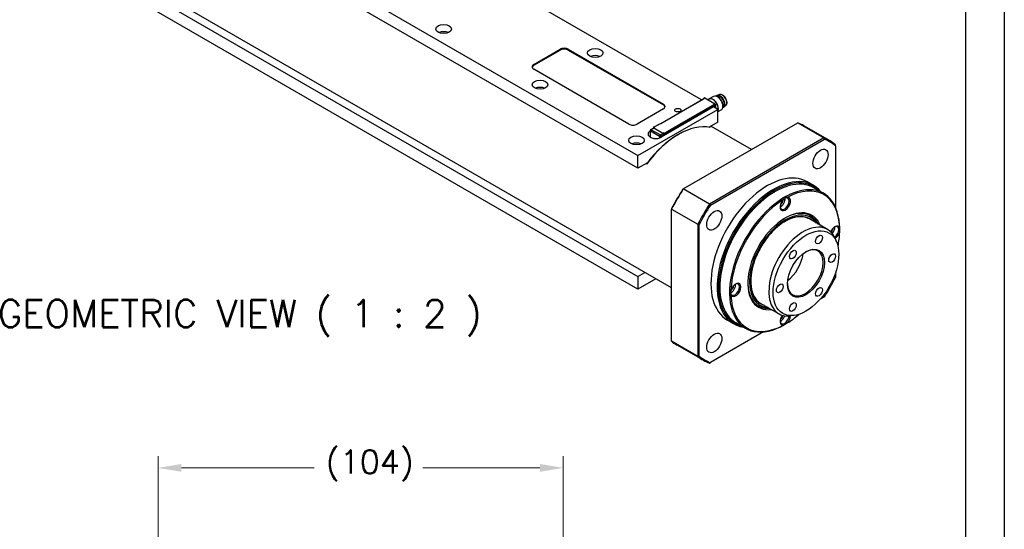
# Model space of a CAD drawing. Extents: x 18935 to 20126, y 1469 to 2344.
# Tile 7 of 12: x 19871 to 20124, y 2058 to 2189. Entities that reach past the tile are written whole.
import ezdxf

# ---------------------------------------------------------------- set-up
doc = ezdxf.new("R2010")
doc.units = 0
doc.header["$LTSCALE"] = 25.4
doc.layers.get('0').update_dxf_attribs({"linetype": 'CONTINUOUS'})
doc.layers.get('Defpoints').update_dxf_attribs({"linetype": 'CONTINUOUS'})
doc.layers.add('ATA-DIM', color=252, linetype='CONTINUOUS', lineweight=25)
doc.layers.add('ATA-TEXT', color=7, linetype='CONTINUOUS')
doc.styles.get("Standard").update_dxf_attribs({"font": 'simplex.shx'})
doc.dimstyles.new('ata_A0', dxfattribs={"dimtxt": 6, "dimasz": 6, "dimexe": 3, "dimexo": 3, "dimgap": 3, "dimtad": 0, "dimtih": 1, "dimtoh": 1, "dimdec": 6, "dimdsep": 46, "dimtxsty": 'Standard', "dimcen": 0, "dimclrd": 252, "dimclre": 252, "dimclrt": 4, "dimadec": 6, "dimazin": 2, "dimtfac": 1, "dimtdec": 6, "dimtofl": 0, "dimtmove": 0, "dimatfit": 3, "dimfxl": 0, "dimtolj": 1, "dimtzin": 0, "dimlwd": 0, "dimlwe": 0, "dimarcsym": 0})

# ---------------------------------------------------------------- blocks, each defined once
blk = doc.blocks.new('*D6509')
at = {"layer": 'ATA-DIM', "color": 252, "lineweight": 0}
for p, q in [((19906.37, 1978.36), (19906.37, 2076.53)), ((20010.37, 1978.36), (20010.37, 2076.53)), ((19912.37, 2073.53), (19946.39, 2073.53)), ((20004.37, 2073.53), (19974.35, 2073.53))]:
    blk.add_line(p, q, dxfattribs=at)
at = {"layer": 'ATA-DIM', "color": 252}
for points in [[(19912.37, 2074.53), (19912.37, 2072.53), (19906.37, 2073.53)], [(20004.37, 2072.53), (20004.37, 2074.53), (20010.37, 2073.53)]]:
    blk.add_solid(points, dxfattribs=at)
at = {"layer": 'Defpoints', "color": 0}
for p in [(20010.37, 2073.53), (19906.37, 1975.36), (20010.37, 1975.36)]:
    blk.add_point(p, dxfattribs=at)
at = {"layer": 'ATA-DIM', "color": 4, "insert": (19949.39, 2078.09), "char_height": 6, "attachment_point": 1}
blk.add_mtext('\\A1;(104)', dxfattribs=at)
blk = doc.blocks.new('ata-Border-A0-002')
at = {"color": 253, "ltscale": 0.5}
blk.add_line((1189, 841), (1189, 0), dxfattribs=at)
blk.add_line((1179, 829), (1179, 12))

msp = doc.modelspace()

# ---------------------------------------------------------------- linework, layer by layer
for p, q in [((19898.6932961, 2229.2136452), (20029.5080506, 2153.6877114)), ((20029.5080506, 2150.4217251), (19898.6932961, 2225.9476588)), ((20045.8275726, 2167.9440319), (19967.9897607, 2212.8837135)), ((20038.1701087, 2119.7080811), (19895.8679173, 2201.8662896)), ((19898.6932961, 2198.1867751), (20029.5080506, 2122.6608414)), ((20029.5080506, 2119.394855), (19898.6932961, 2194.9207888)), ((20002.8147697, 2177.0599261), (20009.5322841, 2180.9382848)), ((20009.5322841, 2180.9382848), (20009.5322841, 2180.7341607)), ((20011.6536044, 2180.7341607), (20011.6536044, 2180.9382848)), ((20011.6536044, 2180.9382848), (20036.0487884, 2166.8537188)), ((20002.8147697, 2176.8558019), (20009.5322841, 2180.7341607)), ((20011.6536044, 2180.7341607), (20036.0487884, 2166.6495947)), ((20002.8147697, 2176.8558019), (20002.8147697, 2177.0599261)), ((20027.2099536, 2161.7506152), (20002.8147697, 2175.8351812)), ((20035.3623923, 2161.9019572), (20046.3932581, 2168.2706305)), ((20035.3770369, 2161.8935021), (20046.4432581, 2168.2825878)), ((20046.3225474, 2168.2825878), (20046.3225474, 2168.2298057)), ((20046.337192, 2168.2382608), (20046.337192, 2168.2621754)), ((20046.337192, 2168.2621754), (20046.3579027, 2168.2502181)), ((20046.3475474, 2168.3258891), (20046.6303901, 2168.4891884)), ((20046.3725474, 2168.3234126), (20046.6553901, 2168.486712)), ((20046.4432581, 2168.2825878), (20046.3725474, 2168.3234126)), ((20046.6553901, 2168.486712), (20049.4131065, 2166.8945436)), ((20046.6803901, 2168.4891884), (20049.4381065, 2166.8970201)), ((20047.8017104, 2168.1546325), (20047.5307842, 2167.9982131)), ((20048.925759, 2168.8613372), (20047.7767104, 2168.1979337)), ((20049.7319774, 2168.8937949), (20049.6962201, 2168.8731505)), ((20050.4737409, 2169.3217452), (20049.8428872, 2169.0667841)), ((20050.190924, 2168.6091864), (20049.925759, 2168.7622796)), ((20036.0487884, 2165.6289739), (20029.331274, 2161.7506152)), ((20048.9534871, 2166.1392843), (20035.5184583, 2158.3825668)), ((20036.0487884, 2166.8537188), (20036.0487884, 2166.6495947)), ((20049.0595531, 2166.7720691), (20037.9579497, 2160.3625554)), ((20038.043332, 2160.3302012), (20049.0595531, 2166.6904195)), ((20038.0640427, 2160.0972096), (20048.9534871, 2166.3842333)), ((20038.0786874, 2160.1873143), (20049.0065201, 2166.4965015)), ((20038.0786874, 2160.1464895), (20048.9181318, 2166.4046457)), ((20048.9181318, 2166.4046457), (20048.9534871, 2166.3842333)), ((20048.9784871, 2166.3867097), (20048.9431318, 2166.4071221)), ((20050.0141473, 2165.5269119), (20048.9534871, 2166.1392843)), ((20048.9888425, 2166.3638208), (20048.9888425, 2166.1188719)), ((20049.0241978, 2166.0984595), (20049.0241978, 2166.4862953)), ((20049.0241978, 2166.4862953), (20049.0595531, 2166.4658829)), ((20049.0595531, 2166.7720691), (20049.0595531, 2166.6904195)), ((20049.1302638, 2166.7312443), (20049.0595531, 2166.7720691)), ((20049.0595531, 2166.4658829), (20049.0595531, 2166.6904195)), ((20049.0595531, 2166.6904195), (20049.0949085, 2166.6700071)), ((20049.0949085, 2166.6700071), (20049.0949085, 2166.0576346)), ((20049.4131065, 2166.8945436), (20049.1302638, 2166.7312443)), ((20049.1656192, 2166.6700071), (20049.4484619, 2166.8333064)), ((20049.1656192, 2166.0168098), (20049.1656192, 2166.6700071)), ((20049.4484619, 2166.8333064), (20049.4484619, 2165.8535105)), ((20049.4631065, 2165.8450554), (20049.4631065, 2166.8537188)), ((20051.3569774, 2166.0792124), (20051.3212201, 2166.0585679)), ((20051.3399725, 2166.618976), (20051.3399725, 2166.3127898)), ((20052.0984749, 2166.5076232), (20051.5622453, 2166.0887685)), ((20029.5080506, 2153.6877114), (20050.0141473, 2165.5269119)), ((20050.0141473, 2162.2609255), (20050.0141473, 2165.5269119)), ((20050.925759, 2165.3972356), (20050.0141473, 2164.8709164)), ((20032.8195896, 2160.3300459), (20033.4524502, 2160.6954281)), ((20033.5774502, 2160.6830459), (20032.9445896, 2160.3176637)), ((20033.6256913, 2160.8036139), (20033.4489146, 2160.7015518)), ((20033.5239146, 2160.8932938), (20033.5239146, 2160.7448531)), ((20033.5385593, 2160.8728813), (20033.5385593, 2160.7533082)), ((20033.5385593, 2160.8728813), (20033.6446253, 2160.8116441)), ((20033.5489146, 2160.936595), (20035.2813263, 2161.9368033)), ((20033.5739146, 2160.9341186), (20035.3063263, 2161.9343269)), ((20033.7860467, 2160.8116441), (20033.5739146, 2160.9341186)), ((20033.5739146, 2160.6891696), (20033.7860467, 2160.8116441)), ((20035.907367, 2159.3419503), (20033.5739146, 2160.6891696)), ((20035.9038315, 2159.339909), (20033.5774502, 2160.6830459)), ((20035.3063263, 2161.9343269), (20035.3770369, 2161.8935021)), ((20041.1636031, 2145.1077369), (20070.5319534, 2162.0635618)), ((20050.0141473, 2162.2609255), (20047.7701008, 2160.9653247)), ((20047.8620248, 2161.0183971), (20048.0388015, 2160.916335)), ((20058.6701087, 2155.2151226), (20048.2402837, 2161.2367849)), ((20070.5319534, 2162.0635618), (20077.2494678, 2158.1852031)), ((20078.8152927, 2157.4407017), (20072.0977782, 2161.3190605)), ((20032.6875185, 2158.4642164), (20032.6875185, 2158.38402)), ((20032.6900312, 2160.0155599), (20032.6945896, 2160.0181917)), ((20032.6900312, 2160.0155599), (20032.6900312, 2158.4846288)), ((20032.6945896, 2160.1135395), (20032.6945896, 2158.4642164)), ((20032.7607418, 2158.3436882), (20032.7607418, 2158.3621544)), ((20032.9306158, 2158.2640776), (20032.7607418, 2158.3621544)), ((20032.7678129, 2160.0114774), (20035.0941942, 2158.6683406)), ((20032.7678129, 2158.3621544), (20032.7678129, 2160.0114774)), ((20032.7678129, 2158.3621544), (20032.9552731, 2158.2539242)), ((20032.9445896, 2160.3176637), (20035.2709709, 2158.9745268)), ((20035.0941942, 2158.6683406), (20035.0941942, 2158.1957356)), ((20035.2709709, 2158.9745268), (20035.9038315, 2159.339909)), ((20036.0806082, 2159.0337228), (20035.4477476, 2158.6683406)), ((20035.4477476, 2158.6683406), (20035.4477476, 2158.3436882)), ((20036.1194991, 2159.4644247), (20035.907367, 2159.3419503)), ((20036.0806082, 2158.7071242), (20036.0806082, 2159.0337228)), ((20036.0841437, 2159.035764), (20036.2609204, 2159.1378261)), ((20036.0841437, 2159.035764), (20036.0841437, 2158.7091654)), ((20036.3316311, 2159.3419503), (20036.1194991, 2159.4644247)), ((20036.1902097, 2159.3419503), (20036.2962757, 2159.280713)), ((20036.2962757, 2159.1174137), (20036.2609204, 2159.1378261)), ((20036.2609204, 2158.8112275), (20036.2609204, 2159.0765889)), ((20036.2962757, 2159.280713), (20036.2962757, 2159.1174137)), ((20036.3316311, 2159.0561764), (20036.2962757, 2159.0765889)), ((20036.2962757, 2158.8316399), (20036.2962757, 2159.0765889)), ((20038.0286874, 2160.3217461), (20036.3316311, 2159.3419503)), ((20036.3316311, 2158.8520523), (20036.3316311, 2159.0561764)), ((20036.3669864, 2159.280713), (20038.0640427, 2160.2605089)), ((20038.0640427, 2160.0972096), (20036.3669864, 2159.1174137)), ((20036.3669864, 2159.1174137), (20036.3669864, 2159.280713)), ((20037.9579497, 2160.3625554), (20038.0286874, 2160.3217461)), ((20038.0079791, 2160.3506123), (20038.0536874, 2160.3242226)), ((20038.0640427, 2160.2605089), (20038.0640427, 2160.0972096)), ((20038.0786874, 2160.2809213), (20038.0786874, 2160.117622)), ((20039.761099, 2158.9949392), (20039.9378757, 2159.0970013)), ((20077.2494678, 2158.1852031), (20047.8811175, 2141.2293781)), ((20048.1218778, 2140.9601329), (20077.3622609, 2157.8420759)), ((20080.2429622, 2156.1789022), (20080.2429622, 2156.4569083)), ((20080.2429622, 2156.1789022), (20080.2429622, 2140.3986924)), ((20029.5080506, 2150.4217251), (20029.5080506, 2153.6877114)), ((20031.9809158, 2151.8494345), (20029.5080506, 2150.4217251)), ((20031.8369498, 2151.5621915), (20031.6601731, 2151.6642536)), ((20074.5830596, 2146.0277761), (20072.9920694, 2146.9463348)), ((20041.05081, 2145.0426158), (20041.1636031, 2145.1077369)), ((20047.8811175, 2141.2293781), (20041.1636031, 2145.1077369)), ((20064.5098363, 2144.2980007), (20064.686613, 2144.4000628)), ((20077.1614867, 2143.9617703), (20074.686613, 2145.3906393)), ((20038.1701087, 2140.0530947), (20038.1701087, 2139.9228525)), ((20038.1701087, 2139.9228525), (20044.8876231, 2136.0444938)), ((20038.1701087, 2106.0112026), (20038.1701087, 2139.9228525)), ((20044.8876231, 2136.0444938), (20044.8876231, 2102.1328439)), ((20045.2411765, 2102.2067258), (20045.2411765, 2135.9706118)), ((20078.1844575, 2134.7109038), (20073.5175528, 2137.4053425)), ((20075.4062121, 2136.3149245), (20075.228943, 2136.6363882)), ((20081.3036224, 2134.6531349), (20081.3036224, 2134.806228)), ((20080.5171852, 2131.4979224), (20080.1914526, 2132.2945648)), ((20029.5080506, 2122.6608414), (20031.2819143, 2123.684982)), ((20080.2429622, 2123.6559337), (20080.2429622, 2122.4150162)), ((20029.5080506, 2122.6608414), (20029.5080506, 2119.394855)), ((20034.1103414, 2122.0519888), (20029.5080506, 2119.394855)), ((20050.5444774, 2120.1092895), (20050.5444774, 2119.9051654)), ((20065.6844575, 2113.0602687), (20061.0175528, 2115.7547074)), ((20077.3622609, 2117.4254951), (20076.2875948, 2116.8050364)), ((20062.9062121, 2114.6642894), (20062.5391818, 2114.6570772)), ((20069.6333448, 2112.646558), (20068.780566, 2112.5303294)), ((20054.0830596, 2110.5207346), (20052.4920694, 2111.4392932)), ((20057.1614867, 2109.3207541), (20054.686613, 2110.7496231)), ((20067.2940693, 2110.3878771), (20067.1614867, 2110.3113306)), ((20061.7879404, 2108.433657), (20048.1218778, 2100.5435521)), ((20044.8876231, 2102.1328439), (20038.1701087, 2106.0112026)), ((20046.3152927, 2101.1490505), (20039.5977782, 2105.0274092)), ((20047.8811175, 2100.4045491), (20048.1218778, 2100.5435521))]:
    msp.add_line(p, q)
for centre, radius, start, end in [((20046.3725474, 2168.2825878), 0.05, 119.999999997, 180), ((20046.6553901, 2168.4458871), 0.05, 59.999999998, 119.999999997), ((20049.4131065, 2166.8537188), 0.05, 0, 59.999999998), ((20033.5739146, 2160.8932938), 0.05, 119.999999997, 180), ((20032.9445896, 2160.1135395), 0.25, 120, 180), ((20038.0286874, 2160.2809213), 0.05, 0, 59.999999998)]:
    msp.add_arc(centre, radius, start, end)
for centre, major_axis in [((19979.6570226, 2186.1434505), (2, 0)), ((20018.5478955, 2180.0197262), (2, 0)), ((20004.4057599, 2171.8547604), (2, 0)), ((20039.761099, 2165.3227877), (0.8105, 0)), ((20029.1544973, 2157.5660702), (2, 0)), ((20076.3670694, 2152.7920063), (-1.375, -2.3815699)), ((20049.1170694, 2137.0592114), (1.375, 2.3815699)), ((20072.6415643, 2123.4773379), (-5.9613249, -10.3253175)), ((20076.0003215, 2132.1340317), (0.614625, 1.0645617)), ((20072.6415643, 2123.4773379), (3.375, 5.8456715)), ((20069.2828071, 2128.255673), (0.614625, 1.0645617)), ((20079.3590787, 2127.3556967), (-0.614625, -1.0645617)), ((20065.9240499, 2119.5989792), (0.614625, 1.0645617)), ((20076.0003215, 2118.6990029), (-0.614625, -1.0645617)), ((20069.2828071, 2114.8206441), (-0.614625, -1.0645617)), ((20049.1170694, 2105.5936217), (1.375, 2.3815699))]:
    msp.add_ellipse(centre, major_axis=major_axis, ratio=0.5773502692)
for centre, major_axis, ratio, start_param, end_param in [((19979.6570226, 2184.3063332), (-2, 0), 0.5773502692, 4.0614168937, 5.3633610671), ((20010.5929443, 2180.3259124), (-1.5, 0), 0.5773502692, 3.926990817, 5.4977871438), ((20010.5929443, 2180.1217882), (-1.5, 0), 0.5773502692, 3.926990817, 5.4977871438), ((20018.5478955, 2178.1826089), (-2, 0), 0.5773502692, 4.0614168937, 5.3633610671), ((20003.8754298, 2176.4475536), (-1.5, 0), 0.5773502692, 5.4977871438, 7.0685834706), ((20003.8754298, 2176.2434295), (-1.5, 0), 0.5773502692, 5.4977871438, 6.1650596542), ((20004.4057599, 2170.017643), (-2, 0), 0.5773502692, 4.0614168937, 5.3633610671), ((20046.3725474, 2168.2825878), (-0.05, 0), 0.5773502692, 0, 0.7853981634), ((20046.3725474, 2168.2825878), (-0.025, -0.0433013), 0.5773502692, 3.926990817, 5.4977871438), ((20046.3725474, 2168.2825878), (-0.025, 0.0433013), 0.5773502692, 5.4977871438, 6.2831853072), ((20046.4432581, 2168.241763), (0.0707107, 0), 0.5773502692, 1.5707963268, 2.3561944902), ((20046.6553901, 2168.4458871), (-0.025, 0.0433013), 0.5773502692, 5.4977871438, 6.2831853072), ((20046.6553901, 2168.4458871), (0.025, 0.0433013), 0.5773502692, 0, 0.7853981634), ((20048.7767104, 2166.4658829), (-1, 1.7320508), 0.5773502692, 3.4216303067, 6.5072605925), ((20048.7767104, 2166.4658829), (0.975, -1.6887495), 0.5773502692, 0.3285241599, 3.1415926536), ((20049.925759, 2167.1292864), (1, -1.7320508), 0.5773502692, 0, 3.1415926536), ((20050.6328657, 2167.5375347), (0.8625, -1.4938938), 0.5773502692, 6.0818655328, 9.6260977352), ((20050.5444774, 2167.4865036), (0.8125, -1.4072913), 0.5773502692, 0, 3.1415926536), ((20050.190924, 2167.2823795), (-0.8125, 1.4072913), 0.5773502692, 3.926990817, 5.4977871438), ((20051.2202433, 2167.8766573), (0.8150327, -1.4116781), 0.5773502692, 0.0809004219, 3.0606922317), ((20034.9881282, 2166.2413464), (1.5, 0), 0.5773502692, 5.4977871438, 7.0685834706), ((20034.9881282, 2166.0372222), (1.5, 0), 0.5773502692, 0.118125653, 0.7853981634), ((20048.9181318, 2166.3638208), (0.025, 0.0433013), 0.5773502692, 0, 0.7853981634), ((20048.9534871, 2166.3434084), (0.025, 0.0433013), 0.5773502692, 5.4977871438, 7.0685834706), ((20049.0065201, 2166.4352643), (0.0375, 0.0649519), 0.5773502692, 5.4977871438, 7.0685834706), ((20048.9711648, 2166.4556767), (0.0375, 0.0649519), 0.5773502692, 5.4977871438, 5.7923026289), ((20049.1302638, 2166.6904195), (0.025, 0.0433013), 0.5773502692, 0.7853981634, 2.3561944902), ((20049.1302638, 2166.6904195), (-0.05, 0), 0.5773502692, 0.7853981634, 2.3561944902), ((20049.1302638, 2166.6904195), (0.025, -0.0433013), 0.5773502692, 0.7853981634, 2.3561944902), ((20049.4131065, 2166.8537188), (0.025, 0.0433013), 0.5773502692, 0, 0.7853981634), ((20049.4131065, 2166.8537188), (-0.025, 0.0433013), 0.5773502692, 3.926990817, 5.4977871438), ((20049.4131065, 2166.8537188), (0.05, 0), 0.5773502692, 5.4977871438, 6.2831853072), ((20028.2706138, 2162.3629876), (1.5, 0), 0.5773502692, 3.926990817, 5.4977871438), ((20039.9378757, 2142.3588214), (10.25, 17.7535208), 0.5773502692, 0.1923989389, 1.3783973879), ((20033.5739146, 2160.4850455), (-0.125, 0.2165064), 0.5773502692, 5.4977871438, 6.5215909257), ((20033.5774502, 2160.4789217), (-0.125, 0.2165064), 0.5773502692, 5.4977871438, 6.2831853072), ((20033.5739146, 2160.8932938), (-0.05, 0), 0.5773502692, 0, 0.7853981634), ((20033.5739146, 2160.8932938), (-0.025, -0.0433013), 0.5773502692, 3.926990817, 5.4977871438), ((20033.5739146, 2160.8932938), (-0.025, 0.0433013), 0.5773502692, 5.4977871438, 6.2831853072), ((20033.7506913, 2160.5871075), (-0.125, 0.2165064), 0.5773502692, 6.1412882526, 6.2831853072), ((20035.3063263, 2161.8935021), (-0.025, 0.0433013), 0.5773502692, 5.4977871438, 6.2831853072), ((20055.8477782, 2133.1732348), (16.25, 28.1458256), 0.5773502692, 0, 0.0922382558), ((20039.761099, 2142.4608834), (-10.125, -17.5370144), 0.5773502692, 3.926990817, 4.5014134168), ((20034.1042447, 2159.1990633), (-2, 0), 0.5773502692, 5.4977871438, 8.6393797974), ((20032.9375185, 2158.4642164), (-0.25, 0), 0.5773502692, 6.0447796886, 7.0685834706), ((20032.9445896, 2160.1135395), (-0.25, 0), 0.5773502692, 0, 0.7853981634), ((20032.9445896, 2158.4642164), (-0.25, 0), 0.5773502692, 0, 0.7853981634), ((20032.9445896, 2160.1135395), (-0.125, -0.2165064), 0.5773502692, 3.926990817, 5.4977871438), ((20032.9445896, 2160.1135395), (-0.125, 0.2165064), 0.5773502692, 5.4977871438, 6.2831853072), ((20035.2709709, 2158.7704026), (0.125, 0.2165064), 0.5773502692, 0.7853981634, 2.3561944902), ((20035.2709709, 2158.7704026), (-0.25, 0), 0.5773502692, 0.7853981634, 2.3561944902), ((20035.2709709, 2158.7704026), (0.125, -0.2165064), 0.5773502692, 0.7853981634, 2.3561944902), ((20035.9038315, 2159.1357849), (-0.125, 0.2165064), 0.5773502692, 3.926990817, 5.4977871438), ((20035.907367, 2159.1378261), (0.125, -0.2165064), 0.5773502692, 0.7853981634, 2.3561944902), ((20036.0841437, 2159.2398882), (-0.125, 0.2165064), 0.5773502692, 3.926990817, 4.854286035), ((20036.3139534, 2159.1072075), (0.0375, 0.0649519), 0.5773502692, 1.5707963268, 2.3561944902), ((20036.3316311, 2159.3011254), (0.025, 0.0433013), 0.5773502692, 0.7853981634, 2.3561944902), ((20036.3316311, 2159.3011254), (0.05, 0), 0.5773502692, 3.926990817, 5.4977871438), ((20036.3316311, 2159.1378261), (-0.05, 0), 0.5773502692, 0.7853981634, 2.3561944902), ((20036.3316311, 2159.0970013), (0.025, 0.0433013), 0.5773502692, 1.5437288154, 2.3561944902), ((20036.3316311, 2159.3011254), (0.025, -0.0433013), 0.5773502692, 0.7853981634, 2.3561944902), ((20036.3669864, 2159.0765889), (0.025, 0.0433013), 0.5773502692, 0.7853981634, 2.3561944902), ((20037.9579767, 2160.3217251), (0.0707107, 0.0000316), 0.5774281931, 0.785108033, 1.5709197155), ((20038.0286874, 2160.2809213), (0.025, 0.0433013), 0.5773502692, 0, 0.7853981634), ((20038.0286874, 2160.2809213), (-0.025, 0.0433013), 0.5773502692, 3.926990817, 5.4977871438), ((20038.0286874, 2160.2809213), (0.05, 0), 0.5773502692, 5.4977871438, 6.2831853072), ((20038.0286874, 2160.117622), (0.05, 0), 0.5773502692, 5.4977871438, 6.2831853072), ((20062.5652927, 2129.2948761), (16.25, 28.1458256), 0.5773502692, 6.1909470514, 6.375423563), ((20029.1544973, 2155.7289529), (-2, 0), 0.5773502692, 4.0614168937, 5.3633610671), ((20062.7420694, 2129.192814), (16.125, 27.9293193), 0.5773502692, 6.1937420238, 6.3726285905), ((20062.7420694, 2129.192814), (-10.25, -17.7535208), 0.5773502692, 3.1415926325, 6.2831853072), ((20064.3330596, 2128.2742553), (10.25, 17.7535208), 0.5773502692, 6.0618708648, 9.6460924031), ((20064.5098363, 2128.1721933), (-10.125, -17.5370144), 0.5773502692, 2.9842957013, 6.4404822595), ((20064.686613, 2128.0701312), (-10, -17.3205081), 0.5773502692, 3.1415926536, 6.2831853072), ((20067.1614867, 2126.6412622), (-10, -17.3205081), 0.5773502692, 2.3561944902, 7.0685834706), ((20067.3382634, 2126.5392001), (9.875, 17.1040017), 0.5773502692, 5.5334907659, 7.0328798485), ((20055.8477782, 2133.1732348), (16.25, 28.1458256), 0.5773502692, 1.478558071, 1.6630345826), ((20055.6710016, 2133.2752969), (-16.125, -27.9293193), 0.5773502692, 4.622945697, 4.8018322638), ((20064.5098363, 2128.1721933), (-9.875, -17.1040017), 0.5773502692, 3.926990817, 5.4977871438), ((20067.3382634, 2141.2361386), (-0.9375, -1.6237976), 0.5773502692, 4.3124646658, 9.8247022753), ((20067.1614867, 2141.3382006), (0.8125, 1.4072913), 0.5773502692, 2.4304314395, 7.0120939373), ((20062.5652927, 2129.2948761), (-16.25, -28.1458256), 0.5773502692, 4.6201507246, 4.8046272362), ((20062.7420694, 2129.192814), (16.125, 27.9293193), 0.5773502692, 1.4813530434, 1.6602396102), ((20067.3382634, 2126.5392001), (9.875, 17.1040017), 0.5773502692, 0.8211017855, 2.3204908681), ((20066.1715373, 2141.9097482), (0.8125, 1.4072913), 0.5773502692, 3.7966436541, 5.6281343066), ((20066.1715373, 2141.9097482), (0.425, 0.7361216), 0.5773502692, 3.8737905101, 5.5509874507), ((20067.3382634, 2126.5392001), (6.8125, 11.7995961), 0.5773502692, 5.8739646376, 9.8339986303), ((20067.3382634, 2126.5392001), (6.5000947, 11.2584944), 0.5773502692, 6.004887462, 9.703075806), ((20067.3382634, 2126.5392001), (6.3, 10.9119201), 0.5773502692, 6.1571136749, 9.5508495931), ((20067.1614867, 2126.6412622), (6.6875, 11.5830898), 0.5773502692, 5.9194640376, 7.0592808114), ((20066.8963217, 2126.7943553), (6.6875, 11.5830898), 0.5773502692, 5.9194640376, 6.2633585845), ((20071.9344575, 2123.8855862), (6.25, 10.8253175), 0.5773502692, 5.8626509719, 9.8453122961), ((20066.6720231, 2126.9238542), (6.7194216, 11.6383797), 0.5773502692, 5.9477281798, 6.1055231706), ((20080.0661855, 2133.8876693), (0.9375, 1.6237976), 0.5773502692, 5.8832609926, 8.0379452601), ((20078.8994593, 2134.561279), (0.8125, 1.4072913), 0.5773502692, 4.379236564, 5.6281343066), ((20079.8894088, 2133.9897314), (0.8125, 1.4072913), 0.5773502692, 4.0182123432, 6.9943465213), ((20078.8994593, 2134.561279), (0.425, 0.7361216), 0.5773502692, 4.24534807, 5.5509874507), ((20080.0661855, 2133.8876693), (0.9375, 1.6237976), 0.5773502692, 3.9865316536, 5.1123132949), ((20067.3382634, 2126.5392001), (-9.875, -17.1040017), 0.5773502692, 2.1058238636, 2.3204908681), ((20072.4647876, 2123.5794), (3.25, 5.6291651), 0.5773502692, 2.375244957, 7.0495330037), ((20067.3382634, 2126.5392001), (-3.25, -5.6291651), 0.5773502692, 0.9138633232, 2.2277293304), ((20054.4335647, 2119.292793), (0.8125, 1.4072913), 0.5773502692, 2.4126840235, 6.9943465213), ((20053.4436152, 2119.8643406), (0.8125, 1.4072913), 0.5773502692, 3.7966436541, 5.6281343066), ((20054.6103414, 2119.1907309), (-0.9375, -1.6237976), 0.5773502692, 5.8832609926, 11.3954986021), ((20053.4436152, 2119.8643406), (0.425, 0.7361216), 0.5773502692, 3.8737905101, 5.5509874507), ((20067.1614867, 2126.6412622), (-6.6875, -11.5830898), 0.5773502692, 5.5070898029, 6.6469065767), ((20062.7420694, 2129.192814), (-16.125, -27.9293193), 0.5773502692, 1.4813530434, 1.6602396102), ((20067.3382634, 2126.5392001), (-9.875, -17.1040017), 0.5773502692, 5.5334907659, 7.0328798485), ((20066.8963217, 2126.7943553), (-6.6875, -11.5830898), 0.5773502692, 0.0198267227, 0.3637212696), ((20066.6720231, 2126.9238542), (-6.7194216, -11.6383797), 0.5773502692, 0.1776621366, 0.3354571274), ((20067.3382634, 2111.8422617), (-0.9375, -1.6237976), 0.5773502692, 4.5284253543, 6.6831096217), ((20066.1715373, 2112.5158713), (0.425, 0.7361216), 0.5773502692, 3.8737905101, 5.1794298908), ((20067.3382634, 2126.5392001), (-9.875, -17.1040017), 0.5773502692, 0.8211017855, 1.03576879), ((20067.1614867, 2111.9443237), (-0.8125, -1.4072913), 0.5773502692, 5.5720240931, 8.5481582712), ((20066.1715373, 2112.5158713), (0.8125, 1.4072913), 0.5773502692, 3.7966436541, 5.0455413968), ((20067.3382634, 2111.8422617), (0.9375, 1.6237976), 0.5773502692, 4.3124646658, 5.4382463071), ((20055.8477782, 2133.1732348), (-16.25, -28.1458256), 0.5773502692, 6.1909470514, 6.2831853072), ((20062.5652927, 2129.2948761), (-16.25, -28.1458256), 0.5773502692, 6.1909470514, 6.375423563), ((20062.7420694, 2129.192814), (-16.125, -27.9293193), 0.5773502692, 6.1937420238, 6.3726285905)]:
    msp.add_ellipse(centre, major_axis=major_axis, ratio=ratio, start_param=start_param, end_param=end_param)
for points, knots in [([(20052.0984749, 2166.5076232), (20052.178356, 2166.5700192), (20052.243139, 2166.6542955), (20052.3393857, 2166.860434), (20052.3693224, 2166.9839027), (20052.3901933, 2167.2577064), (20052.3801892, 2167.4086531), (20052.3210583, 2167.7208652), (20052.2719223, 2167.8820839), (20052.139892, 2168.1984659), (20052.0571004, 2168.3535843), (20051.866133, 2168.6425669), (20051.7580053, 2168.7763896), (20051.5267513, 2169.0095677), (20051.403645, 2169.1088298), (20051.1540096, 2169.2623865), (20051.0274849, 2169.3166059), (20050.7842372, 2169.3724551), (20050.6672583, 2169.3745876), (20050.5308936, 2169.3423155), (20050.5018037, 2169.3330868), (20050.4737409, 2169.3217452)], [5.5786875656, 5.5786875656, 5.5786875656, 5.5786875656, 5.8816031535, 5.8816031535, 6.199076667, 6.199076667, 6.5239633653, 6.5239633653, 6.8488172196, 6.8488172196, 7.172860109, 7.172860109, 7.4967626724, 7.4967626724, 7.821280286, 7.821280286, 8.1465043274, 8.1465043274, 8.4680247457, 8.4680247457, 8.5584793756, 8.5584793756, 8.5584793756, 8.5584793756]), ([(20033.6446253, 2160.8116441), (20033.6600412, 2160.8160943), (20033.6828118, 2160.8195294), (20033.733019, 2160.8200919), (20033.760589, 2160.8172582), (20033.7860467, 2160.8116441)], [-0.032701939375, -0.032701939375, -0.032701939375, -0.032701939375, -0.016350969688, -0.016350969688, 0, 0, 0, 0]), ([(20036.1902097, 2159.3419503), (20036.1747939, 2159.3642011), (20036.1625523, 2159.3878505), (20036.1396589, 2159.4306177), (20036.129223, 2159.4497267), (20036.1194991, 2159.4644247)], [-0.032701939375, -0.032701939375, -0.032701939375, -0.032701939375, -0.016350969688, -0.016350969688, 0, 0, 0, 0]), ([(20067.8367714, 2142.9425442), (20067.8108145, 2142.9375244), (20067.785115, 2142.9319852), (20067.5327881, 2142.8719292), (20067.301966, 2142.7669661), (20067.0074684, 2142.539914), (20066.91959, 2142.4569316), (20066.8397555, 2142.3669168)], [1.80499551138, 1.80499551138, 1.80499551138, 1.80499551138, 1.82422196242, 1.82422196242, 1.99582331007, 1.99582331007, 2.07649553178, 2.07649553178, 2.07649553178, 2.07649553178]), ([(20073.5175528, 2137.4053425), (20073.3215395, 2137.5185108), (20073.1161498, 2137.6154415), (20072.1755517, 2137.9683939), (20071.3487644, 2138.0478979), (20069.5876402, 2137.8083646), (20068.655715, 2137.4946594), (20066.7776693, 2136.5079489), (20065.832078, 2135.8368632), (20064.0202714, 2134.2034826), (20063.1543909, 2133.2413968), (20061.5906168, 2131.1230486), (20060.8930911, 2129.9670354), (20059.7378014, 2127.5788059), (20059.2802582, 2126.3469931), (20058.6514799, 2123.9336), (20058.4802327, 2122.7524144), (20058.4398762, 2120.5613518), (20058.5706355, 2119.5518529), (20059.1178995, 2117.804134), (20059.5347547, 2117.0672339), (20060.354942, 2116.2047629), (20060.6716438, 2115.954418), (20061.0175528, 2115.7547074)], [5.5311791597, 5.5311791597, 5.5311791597, 5.5311791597, 5.6267953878, 5.6267953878, 5.9515001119, 5.9515001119, 6.2716105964, 6.2716105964, 6.5902716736, 6.5902716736, 6.9090557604, 6.9090557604, 7.2280396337, 7.2280396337, 7.5470442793, 7.5470442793, 7.865880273, 7.865880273, 8.1845205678, 8.1845205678, 8.5040357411, 8.5040357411, 8.6727718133, 8.6727718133, 8.6727718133, 8.6727718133]), ([(20073.7131394, 2138.2996598), (20074.369531, 2137.888644), (20074.9196084, 2137.2918331), (20075.3807505, 2136.444751), (20075.4220297, 2136.3646275), (20075.4618978, 2136.2827743)], [3.94769175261, 3.94769175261, 3.94769175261, 3.94769175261, 4.26626710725, 4.26626710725, 4.29874151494, 4.29874151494, 4.29874151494, 4.29874151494]), ([(20081.2947222, 2134.0213379), (20081.2955118, 2134.0517662), (20081.2962484, 2134.0818668), (20081.3030322, 2134.3771454), (20081.3052745, 2134.6449703), (20081.3007567, 2134.9824185), (20081.298202, 2135.0824168), (20081.2947222, 2135.1725927)], [1.80499551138, 1.80499551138, 1.80499551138, 1.80499551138, 1.82422196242, 1.82422196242, 1.99582331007, 1.99582331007, 2.07649553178, 2.07649553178, 2.07649553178, 2.07649553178]), ([(20053.3818047, 2119.0570623), (20053.3731612, 2119.0311244), (20053.3650979, 2119.0052109), (20053.2909517, 2118.7487974), (20053.2664574, 2118.4938376), (20053.3158549, 2118.1305255), (20053.3437762, 2118.0159087), (20053.3818047, 2117.9058075)], [1.80458569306, 1.80458569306, 1.80458569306, 1.80458569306, 1.82383927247, 1.82383927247, 1.99543469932, 1.99543469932, 2.07608665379, 2.07608665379, 2.07608665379, 2.07608665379]), ([(20062.9618978, 2114.6321392), (20062.6682421, 2114.6114465), (20062.3828983, 2114.6125895), (20061.46131, 2114.6878986), (20060.8692383, 2114.8578494), (20060.3408446, 2115.1381657)], [6.69683277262, 6.69683277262, 6.69683277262, 6.69683277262, 6.80183379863, 6.80183379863, 7.04788253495, 7.04788253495, 7.04788253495, 7.04788253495]), ([(20066.8397555, 2110.135856), (20066.8578708, 2110.1454031), (20066.8762543, 2110.1551662), (20067.0612116, 2110.2541181), (20067.2697656, 2110.3719377), (20067.6091295, 2110.5730863), (20067.7223788, 2110.6414207), (20067.8367714, 2110.7114834)], [1.80499550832, 1.80499550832, 1.80499550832, 1.80499550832, 1.82422195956, 1.82422195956, 1.99582330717, 1.99582330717, 2.07649552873, 2.07649552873, 2.07649552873, 2.07649552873])]:
    msp.add_open_spline(points, degree=3, knots=knots)
for points in [[(20077.2494678, 2158.1852031), (20077.2871168, 2158.0708395), (20077.3247151, 2157.9564626), (20077.3622609, 2157.8420759)], [(20048.1218778, 2140.9601329), (20048.041589, 2141.0498418), (20047.9613348, 2141.1395913), (20047.8811175, 2141.2293781)], [(20044.8876231, 2136.0444938), (20045.0054894, 2136.0199169), (20045.1233419, 2135.9952896), (20045.2411765, 2135.9706118)], [(20045.2411765, 2102.2067258), (20045.1233419, 2102.182048), (20045.0054894, 2102.1574207), (20044.8876231, 2102.1328439)]]:
    msp.add_open_spline(points, degree=3)
msp.add_rational_spline([(20031.8369498, 2151.5621915), (20031.9081315, 2151.7074117), (20031.9809158, 2151.8494345)], [1, 1.00006195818, 1], degree=2)

# ---------------------------------------------------------------- block references
msp.add_blockref('ata-Border-A0-002', (18934.5490905, 1503.4318619))

# ---------------------------------------------------------------- texts
at = {"layer": 'ATA-TEXT', "insert": (19865.1969296, 2107.2837148), "char_height": 7, "attachment_point": 7}
msp.add_mtext('GEOMETRIC VIEW ( 1 : 2 )', dxfattribs=at)

# ---------------------------------------------------------------- dimensions: what is measured, and where the dimension line sits
at = {"layer": 'ATA-DIM'}
dim = msp.add_linear_dim(base=(20010.3696516, 2073.5332682), p1=(19906.3696516, 1975.3606381), p2=(20010.3696516, 1975.3606381), angle=180, text='(<>)', dimstyle='ata_A0', override={"dimtfac": 0.571429, "dimtdec": 2}, dxfattribs=at)
dim.commit()
dim.dimension.update_dxf_attribs({"geometry": '*D6509', "text_midpoint": (19960.3696516, 2073.5332682), "dimtype": 160})

doc.saveas('drawing.dxf')
